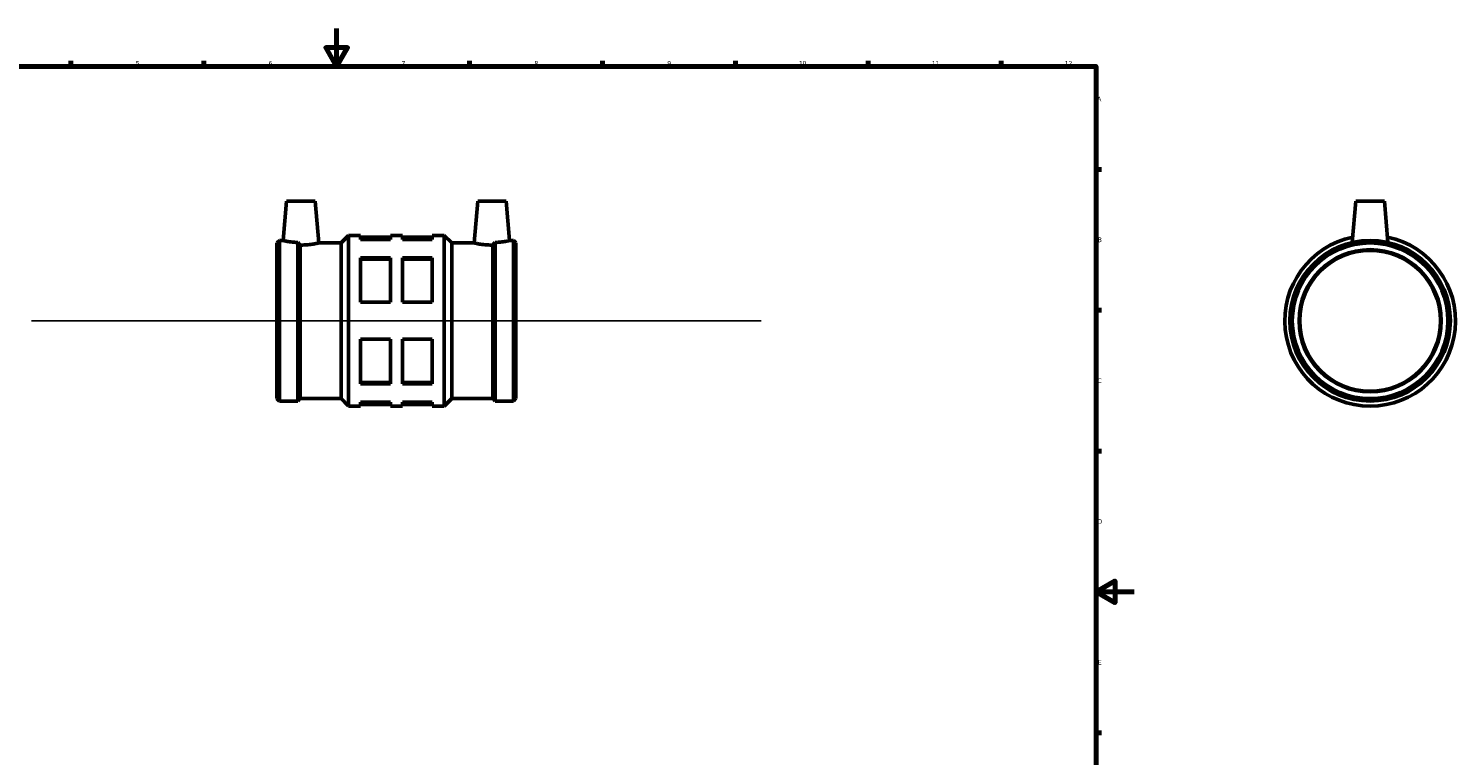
# Model space of a CAD drawing. Header units: millimetres. Extents: x -121 to 1039, y -172 to 1241.
# Tile 4 of 6: x 258 to 1010, y 211 to 594. Entities that reach past the tile are written whole.
import ezdxf

# ---------------------------------------------------------------- set-up
doc = ezdxf.new("R2010")
doc.units = ezdxf.units.MM
for name, color, linetype, lineweight in [('Border (ISO)', 7, 'Continuous', 70), ('Sketch Geometry (ISO)', 7, 'Continuous', 25), ('Visible (ISO)', 7, 'Continuous', 50)]:
    doc.layers.add(name, color=color, linetype=linetype, lineweight=lineweight)
doc.styles.add('Note Text (ISO)', font='tahoma.ttf')

# ---------------------------------------------------------------- blocks, each defined once
blk = doc.blocks.new('Borders Default Border')
at = {"layer": 'Border (ISO)'}
for p, q in [((280.33, 574), (280.33, 576.9)), ((350.42, 574), (350.42, 576.9)), ((490.58, 574), (490.58, 576.9)), ((560.67, 574), (560.67, 576.9)), ((630.75, 574), (630.75, 576.9)), ((700.83, 574), (700.83, 576.9)), ((770.92, 574), (770.92, 576.9)), ((821, 519.75), (823.9, 519.75)), ((821, 445.5), (823.9, 445.5)), ((821, 371.25), (823.9, 371.25)), ((821, 222.75), (823.9, 222.75))]:
    blk.add_line(p, q, dxfattribs=at)
at = {"layer": 'Border (ISO)', "flags": 128}
for points in [[(420.5, 594), (420.5, 574), (414.73, 584), (426.27, 584), (420.5, 574)], [(20, 20), (20, 574), (821, 574), (821, 20), (20, 20)], [(841, 297), (821, 297), (831, 302.77), (831, 291.23), (821, 297)]]:
    blk.add_lwpolyline(points, dxfattribs=at)
at = {"layer": 'Border (ISO)', "color": 232, "true_color": 0xca0064, "char_height": 2.5, "attachment_point": 7, "style": 'Note Text (ISO)'}
for s, insert in [('5', (314.64, 574.35)), ('6', (384.66, 574.35)), ('7', (454.77, 574.4)), ('8', (524.81, 574.34)), ('9', (594.88, 574.35)), ('10', (664.29, 574.35)), ('11', (734.37, 574.4)), ('12', (804.46, 574.4)), ('A', (821.59, 555.62)), ('B', (821.89, 481.37)), ('C', (821.73, 407.08)), ('D', (821.73, 332.88)), ('E', (821.94, 258.63))]:
    blk.add_mtext(s, dxfattribs=dict(at, insert=insert))

msp = doc.modelspace()

# ---------------------------------------------------------------- linework, layer by layer
at = {"layer": 'Sketch Geometry (ISO)'}
msp.add_line((259.631, 439.927), (644.431, 439.927), dxfattribs=at)
at = {"layer": 'Visible (ISO)'}
for p, q in [((394.131, 502.927), (392.32, 482.227)), ((394.131, 502.927), (409.131, 502.927)), ((409.131, 502.927), (411.053, 480.958)), ((494.931, 502.927), (493.009, 480.958)), ((509.931, 502.927), (494.931, 502.927)), ((509.931, 502.927), (511.742, 482.227)), ((957.964, 502.927), (956.06, 481.169)), ((957.964, 502.927), (972.964, 502.927)), ((972.964, 502.927), (974.867, 481.169)), ((389.031, 480.958), (390.3, 482.227)), ((390.3, 397.627), (390.3, 482.227)), ((390.3, 482.227), (392.32, 482.227)), ((422.862, 480.958), (426.831, 484.927)), ((426.831, 394.927), (426.831, 484.927)), ((426.831, 484.927), (433.131, 484.927)), ((433.131, 484.927), (433.131, 482.845)), ((433.131, 484.027), (448.881, 484.027)), ((448.881, 482.845), (433.131, 482.845)), ((448.881, 482.845), (448.881, 484.927)), ((448.881, 484.927), (455.181, 484.927)), ((455.181, 484.927), (455.181, 482.845)), ((455.181, 484.027), (470.931, 484.027)), ((470.931, 482.845), (455.181, 482.845)), ((470.931, 482.845), (470.931, 484.927)), ((470.931, 484.927), (477.231, 484.927)), ((477.231, 394.927), (477.231, 484.927)), ((481.2, 480.958), (477.231, 484.927)), ((511.742, 482.227), (513.762, 482.227)), ((513.762, 397.627), (513.762, 482.227)), ((515.031, 480.958), (513.762, 482.227)), ((389.031, 398.896), (389.031, 480.958)), ((399.962, 397.627), (399.962, 481.203)), ((401.231, 398.896), (401.231, 479.841)), ((411.053, 480.958), (422.862, 480.958)), ((422.862, 398.896), (422.862, 480.958)), ((481.2, 398.896), (481.2, 480.958)), ((481.2, 480.958), (493.009, 480.958)), ((502.831, 398.896), (502.831, 479.841)), ((504.1, 397.627), (504.1, 481.203)), ((515.031, 398.896), (515.031, 480.958)), ((433.131, 473.105), (433.131, 449.667)), ((433.131, 473.105), (448.881, 473.105)), ((433.131, 472.441), (448.881, 472.441)), ((448.881, 449.667), (448.881, 473.105)), ((455.181, 473.105), (455.181, 449.667)), ((455.181, 473.105), (470.931, 473.105)), ((455.181, 472.441), (470.931, 472.441)), ((470.931, 449.667), (470.931, 473.105)), ((448.881, 449.667), (433.131, 449.667)), ((470.931, 449.667), (455.181, 449.667)), ((433.131, 430.188), (433.131, 406.75)), ((433.131, 430.188), (448.881, 430.188)), ((448.881, 406.75), (448.881, 430.188)), ((455.181, 430.188), (455.181, 406.75)), ((455.181, 430.188), (470.931, 430.188)), ((470.931, 406.75), (470.931, 430.188)), ((433.131, 407.413), (448.881, 407.413)), ((448.881, 406.75), (433.131, 406.75)), ((455.181, 407.413), (470.931, 407.413)), ((470.931, 406.75), (455.181, 406.75)), ((389.031, 398.896), (390.3, 397.627)), ((401.231, 398.896), (399.962, 397.627)), ((401.231, 398.896), (422.862, 398.896)), ((422.862, 398.896), (426.831, 394.927)), ((481.2, 398.896), (477.231, 394.927)), ((481.2, 398.896), (502.831, 398.896)), ((502.831, 398.896), (504.1, 397.627)), ((515.031, 398.896), (513.762, 397.627)), ((390.3, 397.627), (399.962, 397.627)), ((426.831, 394.927), (433.131, 394.927)), ((433.131, 397.01), (433.131, 394.927)), ((433.131, 397.01), (448.881, 397.01)), ((433.131, 395.827), (448.881, 395.827)), ((448.881, 394.927), (448.881, 397.01)), ((448.881, 394.927), (455.181, 394.927)), ((455.181, 397.01), (455.181, 394.927)), ((455.181, 397.01), (470.931, 397.01)), ((455.181, 395.827), (470.931, 395.827)), ((470.931, 394.927), (470.931, 397.01)), ((470.931, 394.927), (477.231, 394.927)), ((504.1, 397.627), (513.762, 397.627))]:
    msp.add_line(p, q, dxfattribs=at)
for radius in [42.3, 41.031, 37.5, 37.125]:
    msp.add_circle((965.464, 439.927), radius, dxfattribs=at)
msp.add_arc((965.464, 439.927), 45, 101.741278, 78.258722, dxfattribs=at)
for points, knots in [([(399.962, 481.203), (399.311, 481.23), (398.664, 481.273), (396.896, 481.429), (395.851, 481.572), (394.207, 481.837), (393.496, 481.977), (392.553, 482.173), (392.32, 482.227), (392.32, 482.227)], [2.9939458, 2.9939458, 2.9939458, 2.9939458, 3.1842851, 3.1842851, 3.5384769, 3.5384769, 3.8918084, 3.8918084, 4.2451398, 4.2451398, 4.2451398, 4.2451398]), ([(511.742, 482.227), (511.742, 482.227), (511.51, 482.173), (510.566, 481.977), (509.856, 481.837), (508.212, 481.572), (507.167, 481.429), (505.399, 481.273), (504.751, 481.23), (504.1, 481.203)], [4.2451398, 4.2451398, 4.2451398, 4.2451398, 4.5984712, 4.5984712, 4.9518026, 4.9518026, 5.3059945, 5.3059945, 5.4963338, 5.4963338, 5.4963338, 5.4963338]), ([(401.231, 479.841), (400.939, 480.15), (400.649, 480.461), (400.228, 480.915), (400.095, 481.06), (399.962, 481.203)], [3.24319155, 3.24319155, 3.24319155, 3.24319155, 3.36318203, 3.36318203, 3.41893404, 3.41893404, 3.41893404, 3.41893404]), ([(411.053, 480.958), (411.053, 480.958), (410.818, 480.901), (409.864, 480.694), (409.145, 480.546), (407.482, 480.266), (406.424, 480.114), (404.097, 479.899), (402.827, 479.839), (401.499, 479.839), (401.365, 479.839), (401.231, 479.841)], [1.4327189, 1.4327189, 1.4327189, 1.4327189, 1.7904396, 1.7904396, 2.1481602, 2.1481602, 2.506799, 2.506799, 2.8654379, 2.8654379, 2.9051845, 2.9051845, 2.9051845, 2.9051845]), ([(502.831, 479.841), (502.697, 479.839), (502.564, 479.839), (502.431, 479.839), (501.236, 479.839), (499.965, 479.899), (497.638, 480.114), (496.581, 480.266), (494.918, 480.546), (494.199, 480.694), (493.244, 480.901), (493.009, 480.958), (493.009, 480.958)], [-0.0397466, -0.0397466, -0.0397466, -0.0397466, 0, 0, 0, 0.3586389, 0.3586389, 0.7172777, 0.7172777, 1.0749983, 1.0749983, 1.4327189, 1.4327189, 1.4327189, 1.4327189]), ([(504.1, 481.203), (503.968, 481.06), (503.835, 480.915), (503.414, 480.461), (503.123, 480.15), (502.831, 479.841)], [3.56580068, 3.56580068, 3.56580068, 3.56580068, 3.62155268, 3.62155268, 3.74154316, 3.74154316, 3.74154316, 3.74154316])]:
    msp.add_open_spline(points, degree=3, knots=knots, dxfattribs=at)

# ---------------------------------------------------------------- block references
msp.add_blockref('Borders Default Border', (0, 0))

doc.saveas('drawing.dxf')
